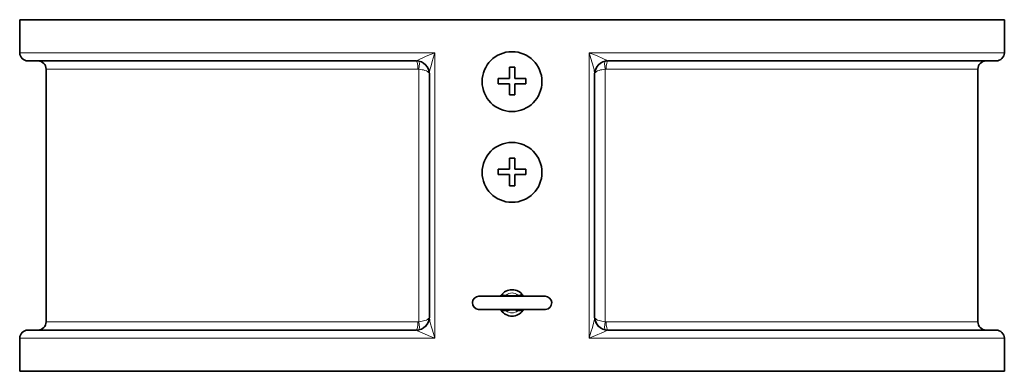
# Model space of a CAD drawing. Extents: x 197 to 929, y 369 to 1039.
# Tile 3 of 7: x 481 to 630, y 615 to 668. Entities that reach past the tile are written whole.
import ezdxf

# ---------------------------------------------------------------- set-up
doc = ezdxf.new("R2010")
doc.units = 0

msp = doc.modelspace()

# ---------------------------------------------------------------- linework, layer by layer
at = {"color": 7, "lineweight": 35}
for p, q in [((481.07, 668.45), (620.95, 668.45)), ((481.07, 668.45), (481.07, 663.45)), ((620.95, 668.45), (630.07, 668.45)), ((630.07, 668.45), (630.07, 663.45)), ((482.32, 662.2), (541.07, 662.2)), ((570.07, 662.2), (619.85, 662.2)), ((619.85, 662.2), (628.82, 662.2)), ((485.07, 660.95), (485.07, 622.7)), ((543.07, 623.35), (543.07, 660.29)), ((568.07, 660.29), (568.07, 623.35)), ((626.07, 660.95), (626.07, 622.7)), ((550.57, 626.56), (560.56, 626.56)), ((482.32, 621.45), (541.07, 621.45)), ((570.07, 621.45), (619.85, 621.45)), ((619.85, 621.45), (628.82, 621.45)), ((481.07, 620.2), (481.07, 615.2)), ((630.07, 620.2), (630.07, 615.2)), ((481.07, 615.2), (620.95, 615.2)), ((620.95, 615.2), (630.07, 615.2))]:
    msp.add_line(p, q, dxfattribs=at)
at = {"color": 7, "lineweight": 13}
for p, q in [((481.07, 663.45), (543.91, 663.45)), ((543.91, 620.2), (543.91, 663.45)), ((567.22, 663.45), (620.95, 663.45)), ((567.22, 663.45), (567.22, 620.2)), ((620.95, 663.45), (630.07, 663.45)), ((485.07, 660.95), (541.32, 660.95)), ((541.47, 660.93), (541.47, 622.71)), ((569.67, 660.93), (569.67, 622.71)), ((569.81, 660.95), (617.43, 660.95)), ((617.43, 660.95), (626.07, 660.95)), ((485.07, 622.7), (541.32, 622.7)), ((569.81, 622.7), (617.43, 622.7)), ((617.43, 622.7), (626.07, 622.7)), ((481.07, 620.2), (543.91, 620.2)), ((567.22, 620.2), (620.95, 620.2)), ((620.95, 620.2), (630.07, 620.2))]:
    msp.add_line(p, q, dxfattribs=at)
at = {"color": 7, "lineweight": 35, "ltscale": 0.015332}
msp.add_line((567.39, 663.38), (567.28, 663.27), dxfattribs=at)
at = {"color": 7, "lineweight": 35, "ltscale": 0.17}
for p, q in [((555.17, 661.25), (555.17, 659.55)), ((555.97, 661.25), (555.97, 659.55)), ((555.17, 658.75), (555.17, 657.05)), ((555.97, 658.75), (555.97, 657.05)), ((555.17, 647.5), (555.17, 645.8)), ((555.97, 647.5), (555.97, 645.8)), ((555.17, 645), (555.17, 643.3)), ((555.97, 645), (555.97, 643.3))]:
    msp.add_line(p, q, dxfattribs=at)
at = {"color": 7, "lineweight": 35, "ltscale": 0.079999}
for p, q in [((555.97, 661.25), (555.17, 661.25)), ((555.97, 657.05), (555.17, 657.05)), ((555.97, 647.5), (555.17, 647.5)), ((555.97, 643.3), (555.17, 643.3))]:
    msp.add_line(p, q, dxfattribs=at)
at = {"color": 7, "lineweight": 35, "ltscale": 0.170001}
for p, q in [((555.17, 659.55), (553.47, 659.55)), ((555.17, 658.75), (553.47, 658.75)), ((557.67, 659.55), (555.97, 659.55)), ((557.67, 658.75), (555.97, 658.75)), ((555.17, 645.8), (553.47, 645.8)), ((557.67, 645.8), (555.97, 645.8)), ((555.17, 645), (553.47, 645)), ((557.67, 645), (555.97, 645))]:
    msp.add_line(p, q, dxfattribs=at)
at = {"color": 7, "lineweight": 35, "ltscale": 0.08}
for p, q in [((553.47, 659.55), (553.47, 658.75)), ((557.67, 659.55), (557.67, 658.75)), ((553.47, 645.8), (553.47, 645)), ((557.67, 645.8), (557.67, 645))]:
    msp.add_line(p, q, dxfattribs=at)
at = {"color": 7, "lineweight": 35, "ltscale": 0.000699}
msp.add_line((550.57, 626.56), (550.57, 626.56), dxfattribs=at)
at = {"color": 7, "lineweight": 13, "ltscale": 0.020277}
for p, q in [((554.67, 626.76), (554.63, 626.56)), ((556.47, 626.76), (556.5, 626.56)), ((554.67, 624.36), (554.63, 624.56)), ((556.47, 624.36), (556.5, 624.56))]:
    msp.add_line(p, q, dxfattribs=at)
at = {"color": 7, "lineweight": 35, "ltscale": 0.001622}
msp.add_line((560.56, 626.56), (560.54, 626.56), dxfattribs=at)
at = {"color": 7, "lineweight": 35, "ltscale": 0.002408}
msp.add_line((560.57, 626.56), (560.54, 626.56), dxfattribs=at)
at = {"color": 7, "lineweight": 35, "ltscale": 0.310121}
msp.add_line((557.47, 624.56), (560.57, 624.56), dxfattribs=at)
at = {"color": 7, "lineweight": 13}
for points in [[(543.91, 663.45), (542.58, 662.9), (542.09, 662.68), (541.54, 662.44), (541.31, 662.33), (541.2, 662.26), (541.16, 662.24)], [(543.91, 663.45), (543.8, 663.11), (543.5, 662.12), (543.31, 661.46), (543.23, 661.14), (543.15, 660.83), (543.09, 660.53), (543.07, 660.37), (543.07, 660.29)], [(569.97, 662.24), (569.92, 662.27), (569.77, 662.35), (569.62, 662.42), (569.29, 662.58), (568.43, 662.95), (567.22, 663.45)], [(568.07, 660.29), (568.05, 660.44), (568.02, 660.64), (567.98, 660.83), (567.88, 661.25), (567.7, 661.89), (567.5, 662.55), (567.22, 663.45)], [(543.07, 660.2), (543.05, 660.29), (543.01, 660.38), (542.94, 660.46), (542.87, 660.52), (542.79, 660.58), (542.61, 660.68), (542.39, 660.76), (542.15, 660.83), (541.96, 660.87), (541.75, 660.9), (541.47, 660.93)], [(568.07, 660.2), (568.08, 660.29), (568.12, 660.38), (568.19, 660.46), (568.26, 660.52), (568.34, 660.58), (568.52, 660.68), (568.74, 660.76), (568.98, 660.83), (569.17, 660.87), (569.38, 660.9), (569.67, 660.93)], [(553.93, 626.72), (553.99, 626.77), (554.07, 626.79), (554.14, 626.78), (554.3, 626.76), (554.48, 626.75), (554.67, 626.76)], [(556.47, 626.76), (556.21, 626.73), (555.95, 626.7), (555.65, 626.68), (555.34, 626.69), (555, 626.72), (554.67, 626.76)], [(556.47, 626.76), (556.56, 626.75), (556.68, 626.75), (556.81, 626.76), (556.97, 626.78), (557.04, 626.79), (557.09, 626.78), (557.13, 626.77), (557.17, 626.75), (557.2, 626.72)], [(554.67, 624.36), (554.58, 624.38), (554.45, 624.38), (554.32, 624.37), (554.17, 624.35), (554.09, 624.34), (554.04, 624.35), (554, 624.36), (553.96, 624.38), (553.93, 624.41)], [(554.67, 624.36), (554.92, 624.4), (555.18, 624.43), (555.48, 624.45), (555.79, 624.44), (556.13, 624.41), (556.47, 624.36)], [(557.2, 624.41), (557.14, 624.36), (557.06, 624.34), (556.99, 624.35), (556.83, 624.37), (556.65, 624.38), (556.47, 624.36)], [(543.07, 623.45), (543.05, 623.36), (543.01, 623.27), (542.94, 623.19), (542.87, 623.13), (542.79, 623.07), (542.61, 622.97), (542.39, 622.89), (542.15, 622.82), (541.96, 622.78), (541.75, 622.74), (541.47, 622.71)], [(543.07, 623.35), (543.07, 623.25), (543.11, 623.01), (543.15, 622.81), (543.25, 622.4), (543.39, 621.91), (543.53, 621.42), (543.91, 620.2)], [(567.22, 620.2), (567.51, 621.12), (567.73, 621.86), (567.91, 622.51), (568, 622.92), (568.04, 623.12), (568.06, 623.28), (568.07, 623.35)], [(568.07, 623.45), (568.08, 623.36), (568.12, 623.27), (568.19, 623.19), (568.26, 623.13), (568.34, 623.07), (568.52, 622.97), (568.74, 622.89), (568.98, 622.82), (569.17, 622.78), (569.38, 622.74), (569.67, 622.71)], [(541.16, 621.41), (541.21, 621.38), (541.36, 621.3), (541.51, 621.22), (541.84, 621.07), (542.22, 620.91), (543, 620.57), (543.91, 620.2)], [(567.22, 620.2), (568.55, 620.75), (569.05, 620.96), (569.59, 621.21), (569.82, 621.32), (569.93, 621.39), (569.97, 621.41)]]:
    msp.add_lwpolyline(points, dxfattribs=at)
at = {"color": 7, "lineweight": 35}
for points in [[(553.66, 626.56), (553.73, 626.58), (553.83, 626.62), (553.92, 626.7), (553.93, 626.72)], [(557.2, 626.72), (557.28, 626.64), (557.38, 626.58), (557.47, 626.56), (557.47, 626.56)], [(550.49, 624.57), (550.67, 624.56), (553.66, 624.56)], [(560.64, 624.57), (559.74, 624.56), (550.57, 624.56)], [(553.93, 624.41), (553.85, 624.49), (553.75, 624.55), (553.67, 624.56), (553.66, 624.56)], [(557.47, 624.56), (557.4, 624.55), (557.3, 624.51), (557.21, 624.43), (557.2, 624.41)]]:
    msp.add_lwpolyline(points, dxfattribs=at)
for centre in [(555.57, 659.07), (555.57, 645.32)]:
    msp.add_circle(centre, 4.53, dxfattribs=at)
for centre, radius, start, end in [((482.32, 663.45), 1.25, 180, 270), ((628.82, 663.45), 1.25, 270, 0), ((483.82, 660.95), 1.25, 0, 90), ((541.07, 660.2), 2, 0, 90), ((570.07, 660.2), 2, 90, 180), ((627.32, 660.95), 1.25, 90, 180), ((555.57, 625.56), 2, 35.3295, 144.6705), ((550.57, 625.56), 1, 90, 265.4825), ((560.57, 625.56), 1, 274.5175, 90), ((555.57, 625.56), 2, 215.3295, 324.6705), ((541.07, 623.45), 2, 270, 0), ((570.07, 623.45), 2, 180, 270), ((482.32, 620.2), 1.25, 90, 180), ((483.82, 622.7), 1.25, 270.233, 360), ((627.32, 622.7), 1.25, 180, 269.7671), ((628.82, 620.2), 1.25, 0, 90)]:
    msp.add_arc(centre, radius, start, end, dxfattribs=at)
at = {"color": 7, "lineweight": 13}
for centre, radius, start, end in [((541.06, 662.35), 0.15, 271.8937, 310.9921), ((570.07, 662.35), 0.15, 229.0079, 268.1063), ((541.32, 660.22), 0.725, 78.2612, 89.9982), ((569.81, 660.22), 0.725, 90.0018, 101.7389), ((555.57, 625.56), 1.5, 53.1294, 126.8703), ((555.57, 625.56), 1.5, 233.1294, 306.8703), ((541.06, 621.3), 0.15, 49.0079, 88.1063), ((541.32, 623.42), 0.725, 270.0018, 281.7389), ((569.81, 623.42), 0.725, 258.2611, 269.9982), ((570.07, 621.3), 0.15, 91.8937, 130.9921)]:
    msp.add_arc(centre, radius, start, end, dxfattribs=at)
for centre, major_axis, ratio, start_param, end_param in [((541.07, 660.95), (0, 1.25), 0.202091, 4.712389, 6.283185), ((541.07, 660.29), (2, 0), 0.971942, 0, 1.523848), ((541.22, 660.93), (-0.25, -1.22), 0.196116, 1.610807, 3.141593), ((570.07, 660.29), (2, 0), 0.971942, 1.617753, 3.141602), ((569.92, 660.93), (0.25, -1.22), 0.196116, 3.141593, 4.672378), ((570.07, 660.95), (0, 1.25), 0.202091, 6.283185, 7.853982), ((541.07, 623.35), (2, 0), 0.971942, 4.759337, 6.283185), ((570.07, 623.35), (2, 0), 0.971942, 3.141593, 4.665441), ((541.07, 622.7), (0, 1.25), 0.202091, 3.141593, 4.712389), ((541.22, 622.71), (0.25, -1.22), 0.196116, 0, 1.530786), ((569.92, 622.71), (-0.25, -1.22), 0.196116, 4.7524, 6.283185), ((570.07, 622.7), (0, 1.25), 0.202091, 1.570796, 3.141593)]:
    msp.add_ellipse(centre, major_axis=major_axis, ratio=ratio, start_param=start_param, end_param=end_param, dxfattribs=at)

doc.saveas('drawing.dxf')
